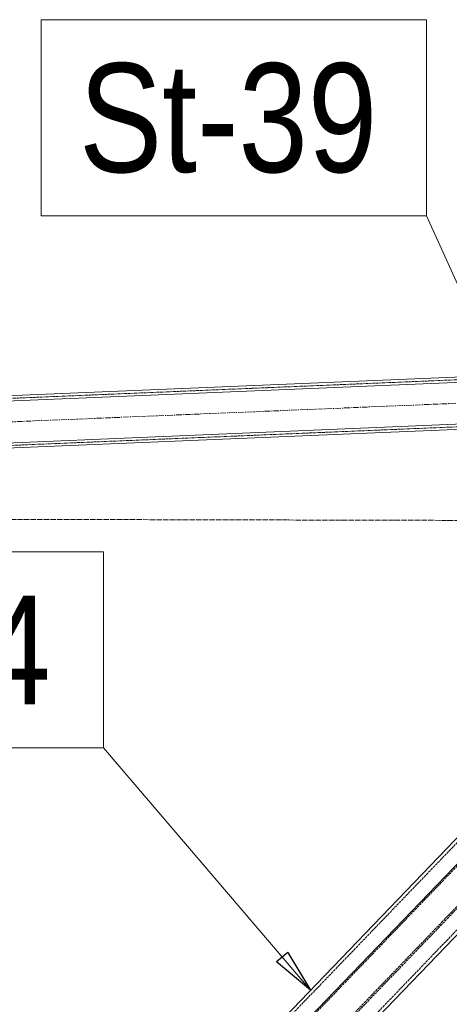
# Model space of a CAD drawing. Header units: millimetres. Extents: x -15129 to 9171, y -18789 to 5877.
# Tile 28 of 256: x -10504 to -10011, y -15324 to -14193. Entities that reach past the tile are written whole.
import ezdxf

# ---------------------------------------------------------------- set-up
doc = ezdxf.new("R2010")
doc.units = ezdxf.units.MM
for name, pattern in [('ACAD_ISO02W100', [15, 12, -3]), ('ACAD_ISO04W100', [30, 24, -3, 0, -3]), ('CENTER', [50.8, 31.75, -6.35, 6.35, -6.35])]:
    doc.linetypes.add(name, pattern=pattern)
doc.layers.add('AS_Belki', color=145, linetype='Continuous')
doc.layers.add('AS_Siatki', color=72, linetype='Continuous')
doc.styles.add('Arial Narrow', font='ARIALN.TTF', dxfattribs={"height": 5})

msp = doc.modelspace()

# ---------------------------------------------------------------- linework, layer by layer
at = {"color": 7, "lineweight": 13}
for p, q in [((-9855.6, -14820.9), (-10036.8, -14418.1)), ((-10170.1, -15307.3), (-10407.5, -15029.2))]:
    msp.add_line(p, q, dxfattribs=at)
at = {"color": 5, "linetype": 'CENTER', "lineweight": 13, "ltscale": 0.2}
msp.add_line((-12689.4, -14745.6, 38010), (-9311.7, -14604.7), dxfattribs=at)
at = {"color": 0, "linetype": 'ByBlock', "lineweight": -2}
for p, q in [((-10196.2, -15263.9), (-10208.9, -15274.7)), ((-10196.2, -15263.9), (-10170.1, -15307.3)), ((-10170.1, -15307.3), (-10208.9, -15274.7))]:
    msp.add_line(p, q, dxfattribs=at)
at = {"color": 7, "lineweight": 13}
for points in [[(-10479.1, -14418.1), (-10036.8, -14418.1), (-10036.8, -14193.1), (-10479.1, -14193.1), (-10479.1, -14418.1)], [(-10809.9, -15029.2), (-10407.5, -15029.2), (-10407.5, -14804.2), (-10809.9, -14804.2), (-10809.9, -15029.2)]]:
    msp.add_lwpolyline(points, dxfattribs=at)
at = {"layer": 'AS_Belki', "color": 145, "linetype": 'Continuous', "lineweight": 13, "ltscale": 0.25}
for p, q in [((-9414.1, -14579), (-11470.1, -14664.7)), ((-11475.8, -14671), (-9407.8, -14584.7)), ((-11473.8, -14718.9), (-9405.8, -14632.7)), ((-9494.3, -14642.4), (-11467.6, -14724.7)), ((-9604.1, -14748.4), (-10382.3, -15558)), ((-10347.2, -15602.8), (-9569, -14793.2)), ((-9868.7, -14993.8), (-10386.8, -15532.8))]:
    msp.add_line(p, q, dxfattribs=at)
at = {"layer": 'AS_Belki', "color": 84, "linetype": 'ACAD_ISO02W100', "lineweight": 13, "ltscale": 0.25}
for p, q in [((-9414, -14582), (-11469.9, -14667.7)), ((-9411.7, -14635.9), (-11467.7, -14721.7)), ((-9603.8, -14750.7), (-10382, -15560.3)), ((-10377.2, -15604), (-9599, -14794.4)), ((-10349.6, -15599.7), (-9572.3, -14791)), ((-9866.2, -14996.8), (-10384.1, -15535.6)), ((-9823.2, -15025.1), (-10361.2, -15584.8))]:
    msp.add_line(p, q, dxfattribs=at)
at = {"layer": 'AS_Siatki', "color": 20, "linetype": 'ACAD_ISO04W100', "lineweight": 13, "ltscale": 0.25}
msp.add_line((-11691.9, -14764.1), (41.5, -14790.7), dxfattribs=at)

# ---------------------------------------------------------------- texts
at = {"color": 7, "lineweight": 13, "style": 'Arial Narrow'}
for s, p in [('St-39', (-10435.6, -14368.1)), ('B-34', (-10770.5, -14979.2))]:
    msp.add_text(s, height=125, dxfattribs=at).set_placement(p)

doc.saveas('drawing.dxf')
